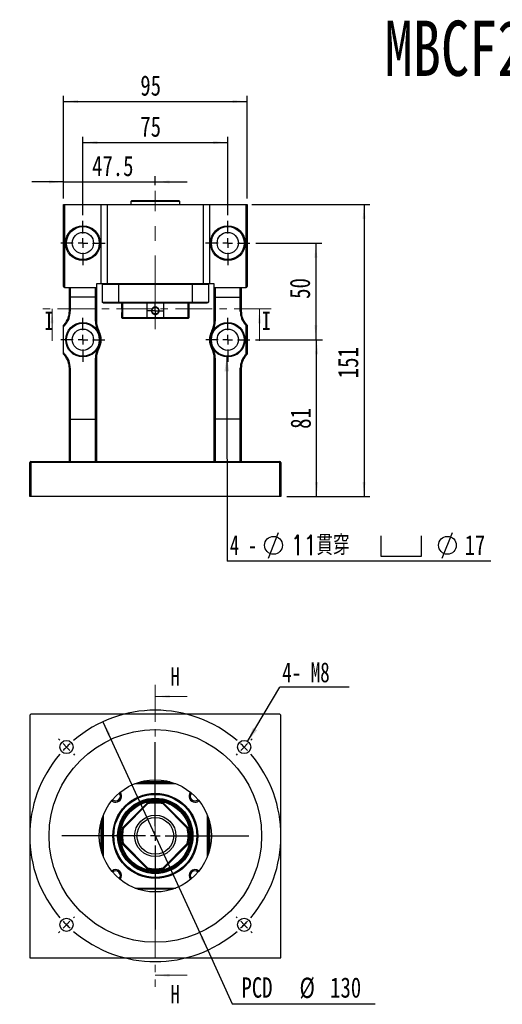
# Model space of a CAD drawing. Header units: millimetres. Extents: x 53 to 276, y 20 to 196.
# Tile 1 of 10: x 53 to 136, y 27 to 196. Entities that reach past the tile are written whole.
import ezdxf

# ---------------------------------------------------------------- set-up
doc = ezdxf.new("R2010")
doc.units = ezdxf.units.MM
doc.linetypes.add('CENTER', pattern=[10.16, 6.35, -1.27, 1.27, -1.27])
doc.linetypes.add('CENTERX2', pattern=[20.32, 12.7, -2.54, 2.54, -2.54])
doc.layers.add('FORMAT', color=7, linetype='Continuous')
doc.styles.add('SLDTEXTSTYLE0', font='TXT', dxfattribs={"width": 0.75})
doc.styles.add('SLDTEXTSTYLE1', font='TXT', dxfattribs={"width": 0.75, "bigfont": 'bigfont'})
doc.styles.add('SLDTEXTSTYLE3', font='TXT', dxfattribs={"width": 0.666667})
doc.styles.add('SLDTEXTSTYLE4', font='TXT', dxfattribs={"width": 0.7})
doc.dimstyles.new('SLDDIMSTYLE1', dxfattribs={"dimtxt": 3.5, "dimasz": 2.5, "dimexe": 0, "dimexo": 0.0625, "dimgap": 0.875, "dimtad": 1, "dimdec": 1, "dimlfac": 3, "dimrnd": 1e-09, "dimzin": 12, "dimdsep": 46, "dimtxsty": 'SLDTEXTSTYLE0', "dimsah": 1, "dimcen": 0.09, "dimadec": 0, "dimazin": 3, "dimtfac": 1, "dimtdec": 1, "dimtmove": 0, "dimatfit": 0, "dimfxl": 0, "dimfrac": 2, "dimtolj": 1, "dimtzin": 12, "dimarcsym": 0})
doc.dimstyles.new('SLDDIMSTYLE2', dxfattribs={"dimtxt": 3.5, "dimasz": 2.5, "dimexe": 0, "dimexo": 0.0625, "dimgap": 0.875, "dimtad": 1, "dimlfac": 3, "dimrnd": 1e-09, "dimzin": 12, "dimdsep": 46, "dimtxsty": 'SLDTEXTSTYLE0', "dimsah": 1, "dimcen": 0.09, "dimadec": 0, "dimazin": 3, "dimtfac": 1, "dimtofl": 0, "dimtmove": 0, "dimatfit": 3, "dimfxl": 0, "dimfrac": 2, "dimtolj": 1, "dimtzin": 12, "dimarcsym": 0})
doc.dimstyles.new('SLDDIMSTYLE3', dxfattribs={"dimtxt": 3.5, "dimasz": 2.5, "dimexe": 0, "dimexo": 0.0625, "dimgap": 0.875, "dimtad": 1, "dimlfac": 3, "dimrnd": 1e-09, "dimzin": 12, "dimdsep": 46, "dimtxsty": 'SLDTEXTSTYLE0', "dimsah": 1, "dimcen": 0.09, "dimadec": 0, "dimazin": 3, "dimtfac": 1, "dimtmove": 0, "dimatfit": 0, "dimfxl": 0, "dimfrac": 2, "dimtolj": 1, "dimtzin": 12, "dimarcsym": 0})
doc.dimstyles.new('SLDDIMSTYLE4', dxfattribs={"dimtxt": 0.18, "dimasz": 2.5, "dimexe": 0, "dimexo": 0.0625, "dimgap": 0, "dimtad": 0, "dimtih": 1, "dimtoh": 1, "dimdec": 0, "dimrnd": 1e-09, "dimzin": 0, "dimdsep": 46, "dimtxsty": 'Standard', "dimsah": 1, "dimcen": 0.09, "dimadec": 0, "dimazin": 0, "dimtfac": 2.5, "dimtdec": 0, "dimtofl": 0, "dimtmove": 0, "dimatfit": 3, "dimfxl": 0, "dimfrac": 2, "dimtolj": 1, "dimtzin": 0, "dimarcsym": 0})
doc.dimstyles.new('SLDDIMSTYLE5', dxfattribs={"dimtxt": 3.5, "dimasz": 2.5, "dimexe": 0, "dimexo": 0.0625, "dimgap": 0.875, "dimtad": 0, "dimtih": 1, "dimtoh": 1, "dimlfac": 3, "dimrnd": 1e-09, "dimzin": 12, "dimdsep": 46, "dimtxsty": 'SLDTEXTSTYLE0', "dimsah": 1, "dimcen": 0, "dimadec": 0, "dimazin": 3, "dimtfac": 1, "dimtmove": 0, "dimatfit": 3, "dimfxl": 0, "dimfrac": 2, "dimtolj": 1, "dimtzin": 12, "dimarcsym": 0})

# ---------------------------------------------------------------- blocks, each defined once
blk = doc.blocks.new('_D')
at = {"layer": 'FORMAT', "color": 7}
for p, q in [((60.23, 168.48), (54.73, 168.48)), ((60.23, 165.61), (60.23, 169.48)), ((60.23, 168.48), (76.06, 168.48)), ((76.06, 167.94), (76.06, 169.48)), ((76.06, 168.48), (81.56, 168.48))]:
    blk.add_line(p, q, dxfattribs=at)
for points in [[(60.23, 168.48), (57.73, 168.73), (57.73, 168.23)], [(76.06, 168.48), (78.56, 168.23), (78.56, 168.73)]]:
    blk.add_solid(points, dxfattribs=at)
at = {"layer": 'FORMAT', "color": 7, "insert": (65.15, 172.99), "char_height": 3.5, "attachment_point": 1, "style": 'SLDTEXTSTYLE0'}
blk.add_mtext('47.5', dxfattribs=at)
blk = doc.blocks.new('_D_1')
at = {"layer": 'FORMAT', "color": 7}
for p, q in [((63.56, 162.77), (63.56, 176.27)), ((63.56, 175.27), (88.56, 175.27)), ((88.56, 162.77), (88.56, 176.27))]:
    blk.add_line(p, q, dxfattribs=at)
for points in [[(63.56, 175.27), (66.06, 175.02), (66.06, 175.52)], [(88.56, 175.27), (86.06, 175.52), (86.06, 175.02)]]:
    blk.add_solid(points, dxfattribs=at)
at = {"layer": 'FORMAT', "color": 7, "insert": (73.47, 179.78), "char_height": 3.5, "attachment_point": 1, "style": 'SLDTEXTSTYLE0'}
blk.add_mtext('75', dxfattribs=at)
blk = doc.blocks.new('_D_2')
at = {"layer": 'FORMAT', "color": 7}
for p, q in [((60.23, 165.61), (60.23, 183.35)), ((91.89, 165.61), (91.89, 183.35)), ((60.23, 182.35), (91.89, 182.35))]:
    blk.add_line(p, q, dxfattribs=at)
for points in [[(60.23, 182.35), (62.73, 182.1), (62.73, 182.6)], [(91.89, 182.35), (89.39, 182.6), (89.39, 182.1)]]:
    blk.add_solid(points, dxfattribs=at)
at = {"layer": 'FORMAT', "color": 7, "insert": (73.47, 186.86), "char_height": 3.5, "attachment_point": 1, "style": 'SLDTEXTSTYLE0'}
blk.add_mtext('95', dxfattribs=at)
blk = doc.blocks.new('_D_3')
at = {"layer": 'FORMAT', "color": 7}
for p, q in [((93.39, 157.94), (104.76, 157.94)), ((103.76, 157.94), (103.76, 141.27)), ((93.36, 141.27), (104.76, 141.27))]:
    blk.add_line(p, q, dxfattribs=at)
for points in [[(103.76, 157.94), (103.51, 155.44), (104.01, 155.44)], [(103.76, 141.27), (104.01, 143.77), (103.51, 143.77)]]:
    blk.add_solid(points, dxfattribs=at)
at = {"layer": 'FORMAT', "color": 7, "insert": (99.25, 148.33), "char_height": 3.5, "attachment_point": 1, "rotation": 90, "style": 'SLDTEXTSTYLE0'}
blk.add_mtext('50', dxfattribs=at)
blk = doc.blocks.new('_D_4')
at = {"layer": 'FORMAT', "color": 7}
for p, q in [((92.73, 164.61), (113.07, 164.61)), ((112.07, 164.61), (112.07, 114.27)), ((98.73, 114.27), (113.07, 114.27))]:
    blk.add_line(p, q, dxfattribs=at)
for points in [[(112.07, 164.61), (111.82, 162.11), (112.32, 162.11)], [(112.07, 114.27), (112.32, 116.77), (111.82, 116.77)]]:
    blk.add_solid(points, dxfattribs=at)
at = {"layer": 'FORMAT', "color": 7, "insert": (107.56, 134.64), "char_height": 3.5, "attachment_point": 1, "rotation": 90, "style": 'SLDTEXTSTYLE0'}
blk.add_mtext('151', dxfattribs=at)
blk = doc.blocks.new('_D_5')
at = {"layer": 'FORMAT', "color": 7}
for p, q in [((93.36, 141.27), (104.89, 141.27)), ((103.89, 114.27), (103.89, 141.27)), ((98.73, 114.27), (104.89, 114.27))]:
    blk.add_line(p, q, dxfattribs=at)
for points in [[(103.89, 141.27), (103.64, 138.77), (104.14, 138.77)], [(103.89, 114.27), (104.14, 116.77), (103.64, 116.77)]]:
    blk.add_solid(points, dxfattribs=at)
at = {"layer": 'FORMAT', "color": 7, "insert": (99.38, 125.92), "char_height": 3.5, "attachment_point": 1, "rotation": 90, "style": 'SLDTEXTSTYLE0'}
blk.add_mtext('81', dxfattribs=at)
blk = doc.blocks.new('SW_SYMBOL_HOLE_DIAM')
at = {"layer": 'FORMAT', "color": 0}
blk.add_line((300, 0), (700, 1000), dxfattribs=at)
blk.add_circle((500, 500), 350, dxfattribs=at)
blk = doc.blocks.new('SW_SYMBOL_HOLE_SPOT')
at = {"layer": 'FORMAT', "color": 0}
for p, q in [((0, 875), (0, 75)), ((1600, 75), (1600, 875)), ((0, 75), (1600, 75))]:
    blk.add_line(p, q, dxfattribs=at)
blk = doc.blocks.new('SW_NOTE_0')
at = {"layer": 'FORMAT', "color": 0}
blk.add_line((45.48, 0), (0, 0), dxfattribs=at)
at = {"layer": 'FORMAT', "color": 0, "xscale": 0.0043935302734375, "yscale": 0.0043935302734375, "zscale": 0.0043935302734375}
for name, p in [('SW_SYMBOL_HOLE_DIAM', (5.82, 0.55)), ('SW_SYMBOL_HOLE_SPOT', (26.53, 0.55)), ('SW_SYMBOL_HOLE_DIAM', (35.82, 0.55))]:
    blk.add_blockref(name, p, dxfattribs=at)
at = {"layer": 'FORMAT', "color": 0, "attachment_point": 1}
for s, insert, char_height, style in [('4 -', (0.49, 4.51), 3.44, 'SLDTEXTSTYLE3'), ('11\\M+18AD1\\M+190FA', (11.01, 4.51), 3.4396, 'SLDTEXTSTYLE1'), ('17', (41.02, 4.51), 3.44, 'SLDTEXTSTYLE0')]:
    blk.add_mtext(s, dxfattribs=dict(at, insert=insert, char_height=char_height, style=style))
blk = doc.blocks.new('SW_CENTERMARKSYMBOL_0')
at = {"layer": 'FORMAT', "color": 0}
for p, q in [((0, 1.67), (0, 3.83)), ((-1.67, 0), (-3.83, 0)), ((0, 0), (-0.83, 0)), ((0, 0), (0, 0.83)), ((0, 0), (0, -0.83)), ((0, 0), (0.83, 0)), ((1.67, 0), (3.83, 0)), ((0, -1.67), (0, -3.83))]:
    blk.add_line(p, q, dxfattribs=at)
blk = doc.blocks.new('SW_CENTERMARKSYMBOL_1')
at = {"layer": 'FORMAT', "color": 0}
for p, q in [((0, 1.67), (0, 3.83)), ((-1.67, 0), (-3.83, 0)), ((0, 0), (-0.83, 0)), ((0, 0), (0, 0.83)), ((0, 0), (0, -0.83)), ((0, 0), (0.83, 0)), ((1.67, 0), (3.83, 0)), ((0, -1.67), (0, -3.83))]:
    blk.add_line(p, q, dxfattribs=at)
blk = doc.blocks.new('SW_CENTERMARKSYMBOL_2')
at = {"layer": 'FORMAT', "color": 0}
for p, q in [((0, 1.67), (0, 3.8)), ((-1.67, 0), (-3.8, 0)), ((0, 0), (-0.83, 0)), ((0, 0), (0, 0.83)), ((0, 0), (0, -0.83)), ((0, 0), (0.83, 0)), ((1.67, 0), (3.8, 0)), ((0, -1.67), (0, -3.8))]:
    blk.add_line(p, q, dxfattribs=at)
blk = doc.blocks.new('SW_CENTERMARKSYMBOL_3')
at = {"layer": 'FORMAT', "color": 0}
for p, q in [((0, 1.67), (0, 3.8)), ((-1.67, 0), (-3.8, 0)), ((0, 0), (-0.83, 0)), ((0, 0), (0, 0.83)), ((0, 0), (0, -0.83)), ((0, 0), (0.83, 0)), ((1.67, 0), (3.8, 0)), ((0, -1.67), (0, -3.8))]:
    blk.add_line(p, q, dxfattribs=at)
blk = doc.blocks.new('SW_CENTERMARKSYMBOL_4')
at = {"layer": 'FORMAT', "color": 0}
for p, q in [((-0.83, 0), (-1.4, 0)), ((0, 0), (-0.83, 0)), ((0, 0.83), (0, 1.4)), ((0, 0), (0, 0.83)), ((0, 0), (0, -0.83)), ((0, 0), (0.83, 0)), ((0.83, 0), (1.4, 0)), ((0, -0.83), (0, -1.4))]:
    blk.add_line(p, q, dxfattribs=at)
blk = doc.blocks.new('_D_6')
at = {"layer": 'FORMAT', "color": 7}
for p, q in [((67.03, 75.42), (85.09, 36.03)), ((85.09, 36.03), (89.33, 26.77)), ((89.33, 26.77), (113.98, 26.77))]:
    blk.add_line(p, q, dxfattribs=at)
for points in [[(67.03, 75.42), (67.85, 73.05), (68.3, 73.26)], [(85.09, 36.03), (84.27, 38.41), (83.82, 38.2)]]:
    blk.add_solid(points, dxfattribs=at)
at = {"layer": 'FORMAT', "color": 7, "char_height": 3.5, "attachment_point": 1, "style": 'SLDTEXTSTYLE0'}
for s, insert in [('PCD', (90.92, 31.34)), ('%%c', (100.94, 31.29)), ('130', (106.22, 31.34))]:
    blk.add_mtext(s, dxfattribs=dict(at, insert=insert))
blk = doc.blocks.new('SW_NOTE_1')
at = {"layer": 'FORMAT', "color": 0}
blk.add_line((11.96, 0), (0, 0), dxfattribs=at)
at = {"layer": 'FORMAT', "color": 0, "insert": (0.44, 4.31), "char_height": 3.44, "attachment_point": 1, "style": 'SLDTEXTSTYLE4'}
blk.add_mtext('4- M8', dxfattribs=at)
blk = doc.blocks.new('SW_CENTERMARKSYMBOL_5')
at = {"layer": 'FORMAT', "color": 0}
for p, q in [((0, 1.67), (0, 16.15)), ((-1.67, 0), (-16.15, 0)), ((0, 0), (-0.83, 0)), ((0, 0), (0, 0.83)), ((0, 0), (0, -0.83)), ((0, 0), (0.83, 0)), ((1.67, 0), (16.15, 0)), ((0, -1.67), (0, -16.15))]:
    blk.add_line(p, q, dxfattribs=at)
blk = doc.blocks.new('SW_CENTERMARKSYMBOL_6')
at = {"layer": 'FORMAT', "color": 0}
for p, q in [((-31.82, 1.18), (-32.03, 1.39)), ((-30.64, 0), (-31.23, 0.59)), ((-15.32, -13.65), (-15.32, 0.83)), ((0, 0), (-0.59, -0.59)), ((0, 0), (0.59, 0.59)), ((1.18, 1.18), (1.39, 1.39)), ((-30.64, 0), (-30.05, -0.59)), ((-29.46, -1.18), (-29.25, -1.39)), ((-1.18, -1.18), (-1.39, -1.39)), ((-15.32, -15.32), (-15.32, -14.49)), ((-16.99, -15.32), (-31.47, -15.32)), ((-15.32, -15.32), (-16.15, -15.32)), ((-15.32, -15.32), (-15.32, -16.15)), ((-15.32, -15.32), (-14.49, -15.32)), ((-13.65, -15.32), (0.83, -15.32)), ((-15.32, -16.99), (-15.32, -31.47)), ((-30.64, -30.64), (-30.05, -30.05)), ((-29.46, -29.46), (-29.25, -29.25)), ((-1.18, -29.46), (-1.39, -29.25)), ((0, -30.64), (-0.59, -30.05)), ((-31.82, -31.82), (-32.03, -32.03)), ((-30.64, -30.64), (-31.23, -31.23)), ((0, -30.64), (0.59, -31.23)), ((1.18, -31.82), (1.39, -32.03))]:
    blk.add_line(p, q, dxfattribs=at)
for start, end in [(49.4074, 130.5926), (132.7963, 135), (45, 47.2037), (139.4074, 220.5926), (135, 137.2037), (42.7963, 45), (319.4074, 40.5926), (222.7963, 225), (315, 317.2037), (225, 227.2037), (229.4074, 310.5926), (312.7963, 315)]:
    blk.add_arc((-15.32, -15.32), 21.67, start, end, dxfattribs=at)

msp = doc.modelspace()

# ---------------------------------------------------------------- linework, layer by layer
at = {"color": 7, "linetype": 'Continuous', "lineweight": 25}
for p, q in [((72.0092, 165.272), (71.8426, 165.1053)), ((71.8426, 165.1053), (71.8426, 164.6053)), ((80.2759, 165.1053), (71.8426, 165.1053)), ((72.0092, 165.272), (80.1092, 165.272)), ((80.2759, 165.1053), (80.1092, 165.272)), ((80.2759, 164.6053), (80.2759, 165.1053)), ((60.2259, 150.4387), (60.2259, 164.6053)), ((60.2259, 164.6053), (60.3926, 164.6053)), ((60.3926, 164.6053), (60.3926, 150.272)), ((60.3926, 164.6053), (66.7259, 164.6053)), ((66.7259, 150.9387), (66.7259, 164.6053)), ((66.7259, 164.6053), (67.7259, 164.6053)), ((67.7259, 164.6053), (67.7259, 150.9387)), ((67.7259, 164.6053), (84.3926, 164.6053)), ((84.3926, 150.9387), (84.3926, 164.6053)), ((84.3926, 164.6053), (85.3926, 164.6053)), ((85.3926, 164.6053), (85.3926, 150.9387)), ((85.3926, 164.6053), (91.7259, 164.6053)), ((91.7259, 150.272), (91.7259, 164.6053)), ((91.7259, 164.6053), (91.8926, 164.6053)), ((91.8926, 164.6053), (91.8926, 150.4387)), ((60.3926, 150.272), (61.3926, 150.272)), ((61.2259, 148.6744), (61.2259, 150.272)), ((61.3926, 150.272), (61.3926, 148.6053)), ((61.3926, 150.272), (65.7259, 150.272)), ((65.7259, 148.6053), (65.7259, 150.272)), ((65.7259, 150.272), (65.8926, 150.272)), ((65.8926, 150.9387), (65.8926, 150.272)), ((66.7259, 150.9387), (65.8926, 150.9387)), ((65.8926, 150.272), (65.8926, 148.6744)), ((67.7259, 150.9387), (66.7259, 150.9387)), ((69.6822, 150.772), (66.8926, 150.772)), ((66.8926, 150.772), (66.8926, 147.772)), ((84.3926, 150.9387), (67.7259, 150.9387)), ((69.6822, 150.772), (69.6822, 147.772)), ((82.4363, 150.772), (69.6822, 150.772)), ((85.2259, 150.772), (82.4363, 150.772)), ((82.4363, 150.772), (82.4363, 147.772)), ((85.3926, 150.9387), (84.3926, 150.9387)), ((85.2259, 150.772), (85.2259, 147.772)), ((86.2259, 150.9387), (85.3926, 150.9387)), ((86.2259, 150.272), (86.2259, 150.9387)), ((86.2259, 148.6744), (86.2259, 150.272)), ((86.2259, 150.272), (86.3926, 150.272)), ((86.3926, 150.272), (86.3926, 148.6053)), ((86.3926, 150.272), (90.7259, 150.272)), ((90.7259, 148.6053), (90.7259, 150.272)), ((90.7259, 150.272), (91.7259, 150.272)), ((90.8926, 150.272), (90.8926, 148.6744)), ((61.2259, 146.1851), (61.2259, 148.6744)), ((65.7259, 148.6053), (61.3926, 148.6053)), ((61.3926, 148.6053), (61.3926, 146.1851)), ((65.7259, 144.4562), (65.7259, 148.6053)), ((65.8926, 148.6744), (65.8926, 144.4562)), ((66.8926, 147.772), (69.6822, 147.772)), ((69.6822, 147.772), (82.4363, 147.772)), ((82.4363, 147.772), (85.2259, 147.772)), ((86.2259, 144.4562), (86.2259, 148.6744)), ((86.3926, 148.6053), (90.7259, 148.6053)), ((86.3926, 148.6053), (86.3926, 144.4562)), ((90.7259, 146.1851), (90.7259, 148.6053)), ((90.8926, 148.6744), (90.8926, 146.1851)), ((61.3926, 146.1851), (61.2259, 146.1851)), ((69.7347, 147.6053), (67.0592, 147.6053)), ((82.3838, 147.6053), (69.7347, 147.6053)), ((70.2259, 147.6053), (70.2259, 146.9189)), ((70.3991, 147.6053), (70.3991, 145.1053)), ((74.6483, 145.1053), (74.6483, 147.6053)), ((77.4702, 147.6053), (77.4702, 145.1053)), ((81.7193, 145.1053), (81.7193, 147.6053)), ((81.8926, 145.1053), (81.8926, 147.6053)), ((85.0592, 147.6053), (82.3838, 147.6053)), ((90.8926, 146.1851), (90.7259, 146.1851)), ((65.7259, 144.4562), (65.8926, 144.4562)), ((70.2259, 145.6253), (70.2259, 145.1053)), ((70.2259, 145.1053), (70.3926, 144.9387)), ((70.2259, 145.1053), (70.3991, 145.1053)), ((70.5499, 144.9387), (70.3926, 144.9387)), ((70.3991, 145.1053), (74.6483, 145.1053)), ((74.7332, 144.9387), (70.5499, 144.9387)), ((74.6483, 145.1053), (77.4702, 145.1053)), ((77.3853, 144.9387), (74.7332, 144.9387)), ((81.5686, 144.9387), (77.3853, 144.9387)), ((77.4702, 145.1053), (81.7193, 145.1053)), ((81.7259, 144.9387), (81.5686, 144.9387)), ((81.7193, 145.1053), (81.8926, 145.1053)), ((81.7259, 144.9387), (81.8926, 145.1053)), ((86.2259, 144.4562), (86.3926, 144.4562)), ((60.2259, 139.0609), (60.2259, 143.4831)), ((91.7259, 138.8282), (91.7259, 143.7158)), ((91.8926, 143.772), (91.8926, 138.772)), ((65.7259, 127.6053), (65.7259, 138.0878)), ((65.7259, 138.0878), (65.8926, 138.0878)), ((65.8926, 138.0878), (65.8926, 127.5209)), ((86.2259, 138.0878), (86.3926, 138.0878)), ((86.2259, 127.5209), (86.2259, 138.0878)), ((86.3926, 138.0878), (86.3926, 127.6053)), ((61.2259, 136.3589), (61.3926, 136.3589)), ((61.2259, 127.5209), (61.2259, 136.3589)), ((61.3926, 136.3589), (61.3926, 127.6053)), ((90.7259, 127.6053), (90.7259, 136.3589)), ((90.8926, 136.3589), (90.7259, 136.3589)), ((90.8926, 136.3589), (90.8926, 127.5209)), ((61.2259, 120.272), (61.2259, 127.5209)), ((61.3926, 127.6053), (61.3926, 120.272)), ((61.3926, 127.6053), (65.7259, 127.6053)), ((65.7259, 120.272), (65.7259, 127.6053)), ((65.8926, 127.5209), (65.8926, 120.272)), ((86.2259, 120.272), (86.2259, 127.5209)), ((86.3926, 127.6053), (86.3926, 120.272)), ((90.7259, 127.6053), (86.3926, 127.6053)), ((90.7259, 120.272), (90.7259, 127.6053)), ((90.8926, 127.5209), (90.8926, 120.272)), ((54.3926, 114.272), (54.3926, 120.1053)), ((54.3926, 120.1053), (54.5592, 120.1053)), ((54.5592, 120.272), (97.5592, 120.272)), ((54.5592, 120.272), (54.5592, 120.1053)), ((97.5592, 120.1053), (54.5592, 120.1053)), ((54.5592, 120.1053), (54.5592, 114.272)), ((97.5592, 120.272), (97.5592, 120.1053)), ((97.5592, 114.272), (97.5592, 120.1053)), ((97.7259, 120.1053), (97.5592, 120.1053)), ((97.7259, 120.1053), (97.7259, 114.272)), ((54.5592, 114.272), (54.3926, 114.272)), ((97.5592, 114.272), (54.5592, 114.272)), ((97.7259, 114.272), (97.5592, 114.272)), ((54.5592, 76.7283), (54.3926, 76.5616)), ((54.3926, 76.5616), (54.3926, 34.7283)), ((97.5592, 76.7283), (54.5592, 76.7283)), ((97.7259, 76.5616), (97.5592, 76.7283)), ((97.7259, 34.7283), (97.7259, 76.5616)), ((79.5869, 64.7283), (72.5316, 64.7283)), ((72.9906, 64.8949), (79.1279, 64.8949)), ((78.5758, 65.0616), (73.5426, 65.0616)), ((70.3991, 57.1392), (74.6483, 61.3884)), ((74.7332, 61.2376), (70.5499, 57.0543)), ((81.5686, 57.0543), (77.3853, 61.2376)), ((77.4702, 61.3884), (81.7193, 57.1392)), ((66.7259, 53.2116), (66.7259, 58.2449)), ((66.8926, 52.6596), (66.8926, 58.7969)), ((67.0592, 59.2559), (67.0592, 52.2006)), ((85.0592, 52.2006), (85.0592, 59.2559)), ((85.2259, 58.7969), (85.2259, 52.6596)), ((85.3926, 58.2449), (85.3926, 53.2116)), ((70.5499, 54.4022), (74.7332, 50.2189)), ((77.3853, 50.2189), (81.5686, 54.4022)), ((74.6483, 50.0681), (70.3991, 54.3173)), ((81.7193, 54.3173), (77.4702, 50.0681)), ((72.5316, 46.7283), (79.5869, 46.7283)), ((79.1279, 46.5616), (72.9906, 46.5616)), ((54.3926, 34.7283), (97.7259, 34.7283))]:
    msp.add_line(p, q, dxfattribs=at)
at = {"color": 7, "linetype": 'CENTER', "lineweight": 18}
for p, q in [((96.0251, 146.5995), (56.2386, 146.5995)), ((76.0592, 81.7683), (76.0592, 29.6883))]:
    msp.add_line(p, q, dxfattribs=at)
at = {"color": 7, "linetype": 'Continuous', "lineweight": 18}
for p, q in [((58.2386, 141.0995), (58.2386, 146.5995)), ((94.0251, 141.0995), (94.0251, 146.5995)), ((81.5592, 79.7683), (76.0592, 79.7683)), ((81.5592, 31.6883), (76.0592, 31.6883))]:
    msp.add_line(p, q, dxfattribs=at)
at = {"color": 7, "linetype": 'Continuous', "lineweight": 25, "flags": 128}
for points in [[(60.4111, 144.0015), (60.4135, 143.9994), (60.4207, 143.9932), (60.4323, 143.9831), (60.448, 143.9695), (60.467, 143.953), (60.4888, 143.9341), (60.5124, 143.9136), (60.537, 143.8923)], [(66.1746, 142.7416), (66.203, 142.7575), (66.2302, 142.7728), (66.2553, 142.787), (66.2773, 142.7993), (66.2954, 142.8095), (66.3088, 142.817), (66.3171, 142.8217), (66.3199, 142.8232)], [(85.7985, 142.8232), (85.8013, 142.8217), (85.8096, 142.817), (85.823, 142.8095), (85.8411, 142.7993), (85.8631, 142.787), (85.8882, 142.7728), (85.9155, 142.7575), (85.9438, 142.7416)], [(91.7074, 144.0015), (91.7049, 143.9994), (91.6978, 143.9932), (91.6861, 143.9831), (91.6705, 143.9695), (91.6514, 143.953), (91.6296, 143.9341), (91.606, 143.9136), (91.5814, 143.8923)], [(66.1746, 139.8024), (66.203, 139.7865), (66.2302, 139.7711), (66.2553, 139.757), (66.2773, 139.7446), (66.2954, 139.7345), (66.3088, 139.7269), (66.3171, 139.7223), (66.3199, 139.7207)], [(85.7985, 139.7207), (85.8013, 139.7223), (85.8096, 139.7269), (85.823, 139.7345), (85.8411, 139.7446), (85.8631, 139.757), (85.8882, 139.7711), (85.9155, 139.7865), (85.9438, 139.8024)], [(60.4111, 138.5425), (60.4135, 138.5446), (60.4207, 138.5508), (60.4323, 138.5609), (60.448, 138.5744), (60.467, 138.591), (60.4888, 138.6099), (60.5124, 138.6304), (60.537, 138.6517)], [(91.7074, 138.5425), (91.7049, 138.5446), (91.6978, 138.5508), (91.6861, 138.5609), (91.6705, 138.5744), (91.6514, 138.591), (91.6296, 138.6099), (91.606, 138.6304), (91.5814, 138.6517)], [(65.7259, 127.6053), (65.7548, 127.604), (65.7829, 127.6002), (65.8092, 127.594), (65.833, 127.5856), (65.8536, 127.5752), (65.8702, 127.5631), (65.8825, 127.5498), (65.89, 127.5355), (65.8926, 127.5209)], [(90.7259, 127.6053), (90.7548, 127.604), (90.7829, 127.6002), (90.8092, 127.594), (90.833, 127.5856), (90.8536, 127.5752), (90.8702, 127.5631), (90.8825, 127.5498), (90.89, 127.5355), (90.8926, 127.5209)]]:
    msp.add_lwpolyline(points, dxfattribs=at)
at = {"color": 7, "linetype": 'Continuous', "lineweight": 25}
for centre, radius in [((63.5592, 157.9387), 3), ((63.5592, 157.9387), 2.8333), ((63.5592, 157.9387), 1.8333), ((88.5592, 157.9387), 3), ((88.5592, 157.9387), 2.8333), ((88.5592, 157.9387), 1.8333), ((63.5592, 141.272), 2.9667), ((63.5592, 141.272), 2.8333), ((63.5592, 141.272), 1.8333), ((88.5592, 141.272), 2.9667), ((88.5592, 141.272), 2.8333), ((88.5592, 141.272), 1.8333), ((76.0592, 55.7283), 18.3333), ((60.7386, 71.0489), 1.1333), ((91.3799, 71.0489), 1.1333), ((76.0592, 55.7283), 9.6667), ((76.0592, 55.7283), 7.3333), ((76.0592, 55.7283), 7.1667), ((76.0592, 55.7283), 6.5), ((76.0592, 55.7283), 6.3333), ((76.0592, 55.7283), 6.1667), ((76.0592, 55.7283), 6), ((76.0592, 55.7283), 3.5667), ((76.0592, 55.7283), 3.1667), ((60.7386, 40.4076), 1.1333), ((91.3799, 40.4076), 1.1333)]:
    msp.add_circle(centre, radius, dxfattribs=at)
for centre, radius, start, end in [((60.3926, 150.4387), 0.1667, 180, 270), ((91.7259, 150.4387), 0.1667, 270, 0), ((57.8926, 146.1851), 3.3333, 319.073937, 0), ((57.8926, 146.1851), 3.5, 319.073937, 0), ((94.2259, 146.1851), 3.5, 180, 220.926063), ((94.2259, 146.1851), 3.3333, 180, 220.926063), ((69.2259, 144.4562), 3.5, 180, 209.33211), ((69.2259, 144.4562), 3.3333, 180, 209.33211), ((82.8926, 144.4562), 3.3333, 330.66789, 0), ((82.8926, 144.4562), 3.5, 330.66789, 0), ((63.5592, 141.272), 4.1667, 139.073937, 143.130102), ((63.5592, 141.272), 4, 139.073937, 146.44269), ((63.5592, 141.272), 3, 330.66789, 29.33211), ((63.5592, 141.272), 3.1667, 330.66789, 29.33211), ((88.5592, 141.272), 3.1667, 150.66789, 209.33211), ((88.5592, 141.272), 3, 150.66789, 209.33211), ((88.5592, 141.272), 4, 37.658462, 40.926063), ((88.5592, 141.272), 4.1667, 36.869898, 40.926063), ((69.2259, 138.0878), 3.5, 150.66789, 180), ((69.2259, 138.0878), 3.3333, 150.66789, 180), ((82.8926, 138.0878), 3.3333, 0, 29.33211), ((82.8926, 138.0878), 3.5, 0, 29.33211), ((63.5592, 141.272), 4, 213.55731, 220.926063), ((63.5592, 141.272), 4.1667, 216.869898, 220.926063), ((57.8926, 136.3589), 3.3333, 360, 40.926063), ((57.8926, 136.3589), 3.5, 360, 40.926063), ((94.2259, 136.3589), 3.5, 139.073937, 180), ((94.2259, 136.3589), 3.3333, 139.073937, 180), ((88.5592, 141.272), 4, 319.073937, 322.341538), ((88.5592, 141.272), 4.1667, 319.073937, 323.130102), ((54.5592, 120.1053), 0.1667, 90, 180), ((97.5592, 120.1053), 0.1667, 0, 90), ((69.2239, 62.5636), 0.8, 227.371537, 42.628463), ((69.2239, 62.5636), 1.0167, 270, 41.985642), ((82.8946, 62.5636), 1.0167, 138.014358, 270), ((82.8946, 62.5636), 0.8, 137.371537, 312.628463), ((69.2239, 62.5636), 1.0167, 228.014358, 270), ((76.0592, 55.7283), 5.8333, 76.002719, 103.997281), ((76.0592, 55.7283), 5.6667, 76.466976, 103.533024), ((82.8946, 62.5636), 1.0167, 270, 311.985642), ((76.0592, 55.7283), 5.8333, 166.002719, 193.997281), ((76.0592, 55.7283), 5.6667, 166.466976, 193.533024), ((76.0592, 55.7283), 5.6667, 346.466976, 13.533024), ((76.0592, 55.7283), 5.8333, 346.002719, 13.997281), ((69.2239, 48.8929), 1.0167, 318.014358, 131.985642), ((69.2239, 48.8929), 0.8, 317.371537, 132.628463), ((76.0592, 55.7283), 5.8333, 256.002719, 283.997281), ((76.0592, 55.7283), 5.6667, 256.466976, 283.533024), ((82.8946, 48.8929), 1.0167, 48.014358, 221.985642), ((82.8946, 48.8929), 0.8, 47.371537, 222.628463)]:
    msp.add_arc(centre, radius, start, end, dxfattribs=at)
for centre, ratio, start_param, end_param in [((61.3926, 148.6744), 0.41421356, 3.14159265, 4.71238898), ((65.7259, 148.6744), 0.41421356, 4.71238898, 6.28318531), ((86.3926, 148.6744), 0.41421356, 3.14159265, 4.71238898), ((90.7259, 148.6744), 0.41421356, 4.71238898, 6.28318531), ((61.3926, 127.5209), 0.50673835, 1.57079633, 3.14159265), ((86.3926, 127.5209), 0.50673835, 1.57079633, 3.14159265)]:
    msp.add_ellipse(centre, major_axis=(0.1667, 0), ratio=ratio, start_param=start_param, end_param=end_param, dxfattribs=at)
for points in [[(67.0592, 150.9387), (67.0037, 150.8831), (66.9481, 150.8276), (66.8926, 150.772)], [(69.7347, 150.9387), (69.7171, 150.8831), (69.6996, 150.8276), (69.6822, 150.772)], [(82.3838, 150.9387), (82.4013, 150.8831), (82.4188, 150.8276), (82.4363, 150.772)], [(85.0592, 150.9387), (85.1148, 150.8831), (85.1703, 150.8276), (85.2259, 150.772)], [(67.0592, 147.6053), (67.0037, 147.6609), (66.9481, 147.7164), (66.8926, 147.772)], [(69.6822, 147.772), (69.6996, 147.7164), (69.7171, 147.6609), (69.7347, 147.6053)], [(82.4363, 147.772), (82.4188, 147.7164), (82.4013, 147.6609), (82.3838, 147.6053)], [(85.2259, 147.772), (85.1703, 147.7164), (85.1148, 147.6609), (85.0592, 147.6053)], [(70.3991, 145.1053), (70.4493, 145.0498), (70.4996, 144.9942), (70.5499, 144.9387)], [(74.7332, 144.9387), (74.705, 144.9942), (74.6767, 145.0498), (74.6483, 145.1053)], [(77.4702, 145.1053), (77.4418, 145.0498), (77.4135, 144.9942), (77.3853, 144.9387)], [(81.7193, 145.1053), (81.6692, 145.0498), (81.6189, 144.9942), (81.5686, 144.9387)], [(74.7332, 61.2376), (74.705, 61.2879), (74.6767, 61.3382), (74.6483, 61.3884)], [(77.4702, 61.3884), (77.4418, 61.3382), (77.4135, 61.2879), (77.3853, 61.2376)], [(70.3991, 57.1392), (70.4493, 57.1108), (70.4996, 57.0825), (70.5499, 57.0543)], [(81.7193, 57.1392), (81.6692, 57.1108), (81.6189, 57.0825), (81.5686, 57.0543)], [(70.3991, 54.3173), (70.4493, 54.3457), (70.4996, 54.374), (70.5499, 54.4022)], [(81.7193, 54.3173), (81.6692, 54.3457), (81.6189, 54.374), (81.5686, 54.4022)], [(74.6483, 50.0681), (74.6767, 50.1183), (74.705, 50.1686), (74.7332, 50.2189)], [(77.4702, 50.0681), (77.4418, 50.1183), (77.4135, 50.1686), (77.3853, 50.2189)]]:
    msp.add_open_spline(points, degree=3, dxfattribs=at)
for points, knots in [([(70.2259, 146.9189), (70.2271, 146.9101), (70.2294, 146.8927), (70.2444, 146.7394), (70.2593, 146.5286), (70.264, 146.314), (70.2621, 146.1451), (70.2564, 145.9827), (70.2446, 145.8029), (70.2293, 145.6554), (70.227, 145.6353), (70.2259, 145.6253)], [0, 0, 0, 0, 0.12597587, 0.25140247, 0.3761309, 0.50025073, 0.56197749, 0.62470686, 0.74903546, 0.87437264, 1, 1, 1, 1]), ([(76.0592, 145.6251), (75.9728, 145.6252), (75.8001, 145.6551), (75.6071, 145.7882), (75.4821, 145.9435), (75.4154, 146.102), (75.3968, 146.257), (75.4104, 146.3989), (75.449, 146.521), (75.5095, 146.634), (75.5915, 146.7323), (75.6916, 146.813), (75.8066, 146.8726), (75.9309, 146.9106), (76.075, 146.9241), (76.2321, 146.9059), (76.3928, 146.8404), (76.5286, 146.734), (76.6366, 146.6002), (76.7031, 146.4416), (76.7217, 146.2867), (76.7079, 146.1448), (76.6692, 146.0227), (76.6085, 145.9095), (76.4988, 145.7787), (76.3179, 145.6548), (76.1455, 145.6251), (76.0592, 145.6251)], [0, 0, 0, 0, 0.06280493, 0.12533587, 0.16749438, 0.20796912, 0.24986194, 0.2806357, 0.31190916, 0.34315935, 0.37420199, 0.40532452, 0.43699275, 0.46872676, 0.5001083, 0.54256064, 0.58346211, 0.62580237, 0.66800448, 0.70847557, 0.75031801, 0.78111812, 0.81242026, 0.84369014, 0.87476252, 0.9372925, 1, 1, 1, 1]), ([(76.0592, 145.7053), (76.1005, 145.7053), (76.1911, 145.7153), (76.3316, 145.7664), (76.4661, 145.8649), (76.5647, 145.9993), (76.6159, 146.1399), (76.633, 146.2951), (76.6005, 146.4847), (76.4871, 146.6637), (76.3322, 146.7773), (76.1917, 146.8286), (76.0362, 146.8458), (75.8462, 146.8132), (75.667, 146.6995), (75.5536, 146.5443), (75.5025, 146.4038), (75.4855, 146.2487), (75.518, 146.0591), (75.6315, 145.8801), (75.7866, 145.7666), (75.9272, 145.7153), (76.0179, 145.7053), (76.0592, 145.7053)], [0, 0, 0, 0, 0.03481721, 0.07650802, 0.12507134, 0.17379454, 0.2155284, 0.25027099, 0.30485466, 0.37497929, 0.42357474, 0.46526886, 0.50006027, 0.55488929, 0.62500452, 0.67367255, 0.71536735, 0.75008716, 0.80466031, 0.87480643, 0.92341939, 0.965151, 1, 1, 1, 1]), ([(60.2259, 143.4831), (60.2259, 143.5435), (60.2259, 143.6048), (60.2259, 143.6887), (60.2259, 143.7151), (60.2259, 143.757), (60.2259, 143.772), (60.2259, 143.772)], [0, 0, 0, 0, 0.5, 0.5, 0.75, 0.75, 1, 1, 1, 1]), ([(91.7259, 143.7158), (91.7259, 143.7448), (91.7283, 143.7742), (91.742, 143.8129), (91.7486, 143.8248), (91.7653, 143.8414), (91.7754, 143.8459), (91.8061, 143.8485), (91.8261, 143.8378), (91.8615, 143.8099), (91.8777, 143.7918), (91.8926, 143.772)], [0, 0, 0, 0, 0.25, 0.25, 0.375, 0.375, 0.5, 0.5, 0.75, 0.75, 1, 1, 1, 1]), ([(60.2259, 138.772), (60.2259, 138.772), (60.2259, 138.7756), (60.2259, 138.7883), (60.2259, 138.7975), (60.2259, 138.829), (60.2259, 138.8554), (60.2259, 138.9394), (60.2259, 139.0006), (60.2259, 139.0609)], [0, 0, 0, 0, 0.125, 0.125, 0.25, 0.25, 0.5, 0.5, 1, 1, 1, 1]), ([(91.8926, 138.772), (91.8777, 138.7522), (91.8618, 138.7344), (91.8263, 138.7063), (91.8063, 138.6955), (91.7756, 138.6981), (91.7654, 138.7026), (91.7487, 138.7191), (91.7422, 138.7308), (91.7283, 138.7698), (91.7259, 138.7992), (91.7259, 138.8282)], [0, 0, 0, 0, 0.25, 0.25, 0.5, 0.5, 0.625, 0.625, 0.75, 0.75, 1, 1, 1, 1])]:
    msp.add_open_spline(points, degree=3, knots=knots, dxfattribs=at)
at = {"color": 7, "linetype": 'Continuous', "lineweight": 18}
for points in [[(58.2386, 146.5995), (57.9886, 144.0995), (58.4886, 144.0995)], [(94.0251, 146.5995), (93.7751, 144.0995), (94.2751, 144.0995)], [(76.0592, 79.7683), (78.5592, 79.5183), (78.5592, 80.0183)], [(76.0592, 31.6883), (78.5592, 31.4383), (78.5592, 31.9383)]]:
    msp.add_solid(points, dxfattribs=at)
at = {"layer": 'FORMAT', "color": 7, "linetype": 'CENTERX2', "lineweight": 18}
msp.add_line((76.0592, 143.0992), (76.0592, 166.9387), dxfattribs=at)

# ---------------------------------------------------------------- block references
at = {"layer": 'FORMAT', "color": 7}
for name, p in [('SW_CENTERMARKSYMBOL_0', (63.5592, 157.9387)), ('SW_CENTERMARKSYMBOL_1', (88.5592, 157.9387)), ('SW_CENTERMARKSYMBOL_4', (76.0592, 146.272)), ('SW_CENTERMARKSYMBOL_3', (63.5592, 141.272)), ('SW_CENTERMARKSYMBOL_2', (88.5592, 141.272)), ('SW_NOTE_0', (88.4386, 103.0865)), ('SW_NOTE_1', (97.5179, 81.3474)), ('SW_CENTERMARKSYMBOL_6', (91.3799, 71.0489)), ('SW_CENTERMARKSYMBOL_5', (76.0592, 55.7283))]:
    msp.add_blockref(name, p, dxfattribs=at)

# ---------------------------------------------------------------- texts
at = {"color": 7, "linetype": 'Continuous', "char_height": 3.175, "attachment_point": 1, "style": 'SLDTEXTSTYLE0'}
for s, insert in [('I', (56.9003, 146.1395)), ('I', (94.4075, 146.1395)), ('H', (78.6694, 84.8083)), ('H', (78.6694, 30.0099))]:
    msp.add_mtext(s, dxfattribs=dict(at, insert=insert))
at = {"layer": 'FORMAT', "color": 7, "insert": (115.6244, 196.2853), "char_height": 9.525, "attachment_point": 1, "style": 'SLDTEXTSTYLE0'}
msp.add_mtext('MBCF20-S', dxfattribs=at)

# ---------------------------------------------------------------- dimensions: what is measured, and where the dimension line sits
at = {"layer": 'FORMAT', "color": 7}
for base, p1, p2, angle, dimstyle, picture, middle in [((91.8926, 182.3521), (60.2259, 164.6053), (91.8926, 164.6053), 0, 'SLDDIMSTYLE2', '_D_2', (76.0592, 182.3521)), ((76.0592, 168.4767), (60.2259, 164.6053), (76.0592, 166.9387), 0, 'SLDDIMSTYLE1', '_D', (69.6748, 168.4767)), ((112.0682, 114.272), (91.7259, 164.6053), (97.7259, 114.272), 90, 'SLDDIMSTYLE2', '_D_4', (112.0682, 138.5151)), ((103.7582, 141.272), (92.3926, 157.9387), (92.3592, 141.272), 90, 'SLDDIMSTYLE3', '_D_3', (103.7582, 150.9158)), ((103.8938, 141.272), (97.7259, 114.272), (92.3592, 141.272), 90, 'SLDDIMSTYLE2', '_D_5', (103.8938, 128.5064))]:
    dim = msp.add_linear_dim(base=base, p1=p1, p2=p2, angle=angle, dimstyle=dimstyle, dxfattribs=at)
    dim.commit()
    dim.dimension.update_dxf_attribs({"geometry": picture, "text_midpoint": middle, "dimtype": 160})
dim = msp.add_linear_dim(base=(88.5592, 175.272), p1=(63.5592, 161.772), p2=(88.5592, 161.772), dimstyle='SLDDIMSTYLE2', dxfattribs=at)
dim.commit()
dim.dimension.update_dxf_attribs({"geometry": '_D_1', "text_midpoint": (76.0592, 175.272), "dimtype": 160})
dim = msp.add_diameter_dim_2p(p1=(85.0874, 36.0322), p2=(67.031, 75.4243), text='PCD<>', dimstyle='SLDDIMSTYLE5', dxfattribs=at)
dim.commit()
dim.dimension.update_dxf_attribs({"geometry": '_D_6', "text_midpoint": (102.4487, 29.5792), "dimtype": 163})

# ---------------------------------------------------------------- leaders
for points in [[(88.3917, 138.3101), (88.4386, 103.0865)], [(91.9872, 72.0058), (97.5179, 81.3474)]]:
    msp.add_leader(points, dimstyle='SLDDIMSTYLE4', dxfattribs=at)

doc.saveas('drawing.dxf')
